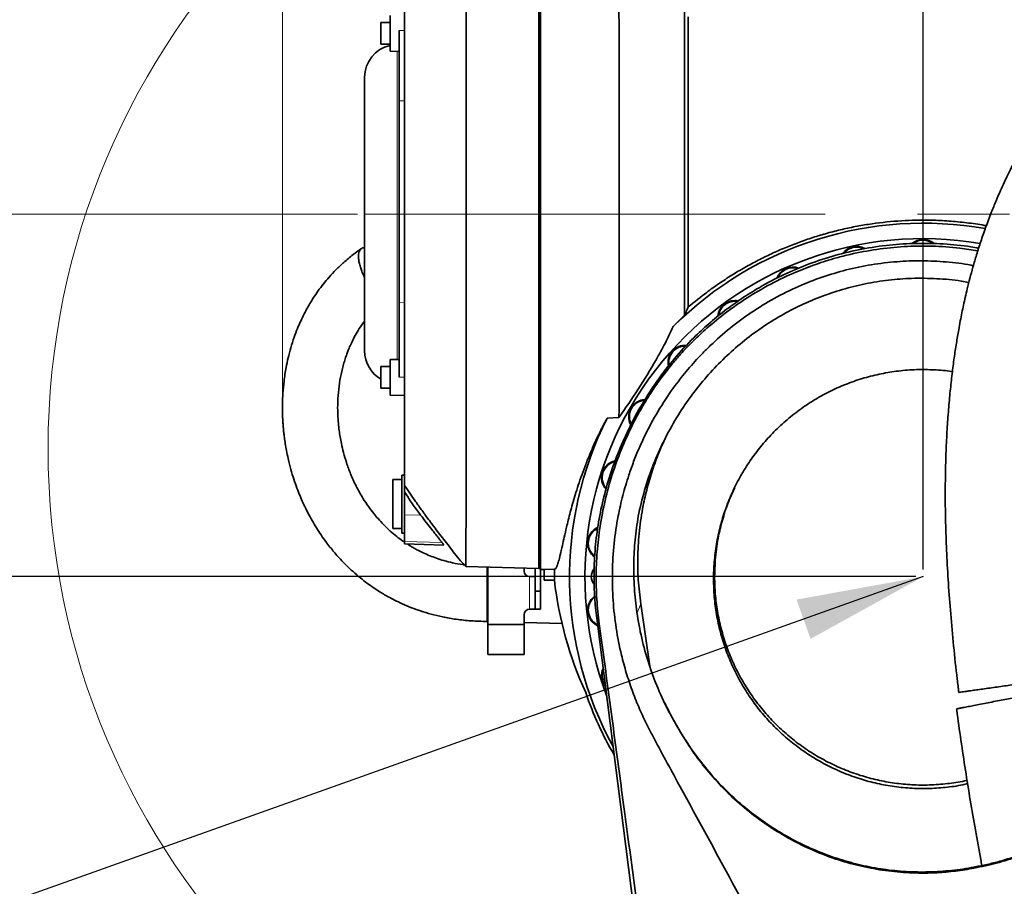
# Model space of a CAD drawing. Header units: millimetres. Extents: x 0 to 12115, y 0 to 8400.
# Tile 87 of 120: x 6847 to 7390, y 4732 to 5211. Entities that reach past the tile are written whole.
import ezdxf

# ---------------------------------------------------------------- set-up
doc = ezdxf.new("R2010")
doc.units = ezdxf.units.MM
doc.header["$LTSCALE"] = 20
doc.header["$PDSIZE"] = -1
doc.linetypes.add('CENTERX2', pattern=[20.32, 12.7, -2.54, 2.54, -2.54])
doc.layers.add('SVART_TEXT', color=7, linetype='Continuous')
doc.styles.add('SLDTEXTSTYLE0', font='TXT', dxfattribs={"width": 0.605})
doc.dimstyles.new('SLDDIMSTYLE0', dxfattribs={"dimtxt": 70, "dimasz": 70, "dimexe": 0, "dimexo": 0.0625, "dimgap": 17.5, "dimtad": 1, "dimdec": 1, "dimrnd": 1e-09, "dimzin": 12, "dimdsep": 46, "dimtxsty": 'SLDTEXTSTYLE0', "dimsah": 1, "dimcen": 0.09, "dimadec": 0, "dimazin": 3, "dimtfac": 1, "dimtofl": 0, "dimtmove": 0, "dimatfit": 3, "dimfxl": 1, "dimfrac": 2, "dimtolj": 1, "dimtzin": 12, "dimarcsym": 0})
doc.dimstyles.new('SLDDIMSTYLE4', dxfattribs={"dimtxt": 70, "dimasz": 70, "dimexe": 0, "dimexo": 0.0625, "dimgap": 17.5, "dimtad": 1, "dimdec": 0, "dimrnd": 1e-09, "dimzin": 12, "dimdsep": 46, "dimtxsty": 'SLDTEXTSTYLE0', "dimsah": 1, "dimcen": 0.09, "dimadec": 0, "dimazin": 3, "dimtfac": 1, "dimtofl": 0, "dimtmove": 0, "dimatfit": 3, "dimfxl": 1, "dimfrac": 2, "dimtolj": 1, "dimtzin": 12, "dimarcsym": 0})
doc.dimstyles.new('SLDDIMSTYLE6', dxfattribs={"dimtxt": 0.18, "dimasz": 70, "dimexe": 0, "dimexo": 0.0625, "dimgap": 0, "dimtad": 0, "dimtih": 1, "dimtoh": 1, "dimdec": 0, "dimrnd": 1e-09, "dimzin": 0, "dimdsep": 46, "dimtxsty": 'Standard', "dimsah": 1, "dimcen": 0.09, "dimadec": 0, "dimazin": 0, "dimtfac": 70, "dimtdec": 0, "dimtofl": 0, "dimtmove": 0, "dimatfit": 3, "dimfxl": 1, "dimfrac": 2, "dimtolj": 1, "dimtzin": 0, "dimarcsym": 0})

# ---------------------------------------------------------------- blocks, each defined once
blk = doc.blocks.new('_D_29')
at = {"color": 7, "linetype": 'Continuous', "lineweight": 0}
for p, q in [((6992.24, 4998.77), (6992.24, 5857.82)), ((8778.06, 5165.35), (8778.06, 5857.82)), ((6992.24, 5827.82), (8778.06, 5827.82))]:
    blk.add_line(p, q, dxfattribs=at)
at = {"color": 7, "linetype": 'Continuous', "lineweight": 18}
for points in [[(6992.24, 5827.82), (7062.24, 5817.82), (7062.24, 5837.82)], [(8778.06, 5827.82), (8708.06, 5837.82), (8708.06, 5817.82)]]:
    blk.add_solid(points, dxfattribs=at)
at = {"color": 7, "linetype": 'Continuous', "lineweight": 18, "insert": (7850.44, 5918.06), "char_height": 70, "attachment_point": 1, "style": 'SLDTEXTSTYLE0'}
blk.add_mtext('*)', dxfattribs=at)
blk = doc.blocks.new('_D_31')
at = {"color": 7, "linetype": 'Continuous', "lineweight": 0}
for p, q in [((7033.56, 5103.31), (5673.56, 5103.31)), ((5703.56, 4903.31), (5703.56, 5103.31)), ((7341.56, 4903.31), (5673.56, 4903.31))]:
    blk.add_line(p, q, dxfattribs=at)
at = {"color": 7, "linetype": 'Continuous', "lineweight": 18}
for points in [[(5703.56, 5103.31), (5693.56, 5033.31), (5713.56, 5033.31)], [(5703.56, 4903.31), (5713.56, 4973.31), (5693.56, 4973.31)]]:
    blk.add_solid(points, dxfattribs=at)
at = {"color": 7, "linetype": 'Continuous', "lineweight": 18, "insert": (5613.33, 4923.11), "char_height": 70, "attachment_point": 1, "rotation": 90, "style": 'SLDTEXTSTYLE0'}
blk.add_mtext('200', dxfattribs=at)
blk = doc.blocks.new('_D_32')
at = {"layer": 'SVART_TEXT'}
for p, q in [((7345.56, 4907.31), (7345.56, 5577.82)), ((8558.06, 5108.07), (8558.06, 5577.82)), ((7345.56, 5547.82), (8558.06, 5547.82))]:
    blk.add_line(p, q, dxfattribs=at)
for points in [[(7345.56, 5547.82), (7415.56, 5537.82), (7415.56, 5557.82)], [(8558.06, 5547.82), (8488.06, 5557.82), (8488.06, 5537.82)]]:
    blk.add_solid(points, dxfattribs=at)
at = {"layer": 'SVART_TEXT', "insert": (7917.1, 5638.06), "char_height": 70, "attachment_point": 1, "style": 'SLDTEXTSTYLE0'}
blk.add_mtext('*)', dxfattribs=at)
blk = doc.blocks.new('_D_33')
at = {"layer": 'SVART_TEXT'}
for p, q in [((7341.56, 4903.31), (5673.56, 4903.31)), ((5703.56, 3758.31), (5703.56, 4903.31)), ((7341.56, 3758.31), (5673.56, 3758.31))]:
    blk.add_line(p, q, dxfattribs=at)
for points in [[(5703.56, 4903.31), (5693.56, 4833.31), (5713.56, 4833.31)], [(5703.56, 3758.31), (5713.56, 3828.31), (5693.56, 3828.31)]]:
    blk.add_solid(points, dxfattribs=at)
at = {"layer": 'SVART_TEXT', "insert": (5613.33, 4223.87), "char_height": 70, "attachment_point": 1, "rotation": 90, "style": 'SLDTEXTSTYLE0'}
blk.add_mtext('1145', dxfattribs=at)
blk = doc.blocks.new('_D_35')
at = {"layer": 'SVART_TEXT'}
for p, q in [((7130.56, 5299.46), (5533.56, 5299.46)), ((5563.56, 5299.46), (5563.56, 2978.31)), ((7197.07, 2978.31), (5533.56, 2978.31))]:
    blk.add_line(p, q, dxfattribs=at)
for points in [[(5563.56, 5299.46), (5553.56, 5229.46), (5573.56, 5229.46)], [(5563.56, 2978.31), (5573.56, 3048.31), (5553.56, 3048.31)]]:
    blk.add_solid(points, dxfattribs=at)
at = {"layer": 'SVART_TEXT', "insert": (5473.33, 4031.94), "char_height": 70, "attachment_point": 1, "rotation": 90, "style": 'SLDTEXTSTYLE0'}
blk.add_mtext('2321', dxfattribs=at)
blk = doc.blocks.new('_D_46')
at = {"color": 7, "linetype": 'Continuous', "lineweight": 0}
for p, q in [((7059.56, 5262.86), (7059.56, 5717.82)), ((8778.06, 5193.81), (8778.06, 5717.82)), ((8778.06, 5687.82), (7059.56, 5687.82))]:
    blk.add_line(p, q, dxfattribs=at)
at = {"color": 7, "linetype": 'Continuous', "lineweight": 18}
for points in [[(7059.56, 5687.82), (7129.56, 5677.82), (7129.56, 5697.82)], [(8778.06, 5687.82), (8708.06, 5697.82), (8708.06, 5677.82)]]:
    blk.add_solid(points, dxfattribs=at)
at = {"color": 7, "linetype": 'Continuous', "lineweight": 18, "insert": (7884.1, 5778.06), "char_height": 70, "attachment_point": 1, "style": 'SLDTEXTSTYLE0'}
blk.add_mtext('*)', dxfattribs=at)

msp = doc.modelspace()

# ---------------------------------------------------------------- linework, layer by layer
at = {"color": 7, "linetype": 'Continuous', "lineweight": 35}
for p, q in [((7134.561545, 5299.459553), (7134.561545, 4907.16904)), ((7133.561545, 5298.838111), (7133.561545, 4907.790483)), ((7051.561545, 5198.840985), (7051.561545, 5212.868513)), ((7051.561545, 5209.008153), (7046.561545, 5209.008153)), ((7046.561545, 5197.008153), (7046.561545, 5209.008153)), ((7216.061545, 5212.135455), (7216.061545, 5052.087302)), ((7056.561545, 5165.799952), (7056.561545, 5204.598443)), ((7046.561545, 5197.008153), (7051.561545, 5197.008153)), ((7051.561545, 5193.147794), (7051.561545, 5198.840985)), ((7051.561545, 5193.147794), (7056.561545, 5193.060519)), ((7037.561545, 5178.840234), (7037.561545, 5027.78836)), ((7056.561545, 5054.64946), (7056.561545, 5165.799952)), ((7056.561545, 5013.346615), (7056.561545, 5054.64946)), ((7207.768386, 5041.29272), (7214.030725, 5047.48105)), ((7056.561545, 5023.155207), (7051.561545, 5023.067931)), ((7051.561545, 5009.040404), (7051.561545, 5023.067931)), ((7051.561545, 5019.207572), (7046.561545, 5019.207572)), ((7046.561545, 5007.207572), (7046.561545, 5019.207572)), ((7207.278436, 5020.87191), (7207.283083, 5020.877377)), ((7046.561545, 5007.207572), (7051.561545, 5007.207572)), ((7051.561545, 5003.347212), (7051.561545, 5009.040404)), ((7051.561545, 5003.347212), (7059.561545, 5003.207572)), ((7177.835953, 4991.111535), (7171.295134, 4990.814113)), ((7183.326793, 4984.766395), (7181.797943, 4981.567565)), ((7059.561545, 4959.314297), (7058.061545, 4959.275018)), ((7058.061545, 4959.275018), (7058.061545, 4927.353576)), ((7058.061545, 4956.814297), (7053.061545, 4956.814297)), ((7053.061545, 4956.814297), (7053.061545, 4929.814297)), ((7059.561545, 4937.359582), (7059.561545, 4950.110758)), ((7059.561545, 4922.712072), (7059.561545, 4937.359582)), ((7053.061545, 4929.814297), (7058.061545, 4929.814297)), ((7058.061545, 4927.353576), (7059.561545, 4927.314297)), ((7059.561545, 4921.314297), (7059.561545, 4922.712072)), ((7059.561545, 4921.314297), (7081.20326, 4920.747589)), ((7093.387985, 4908.842464), (7133.561545, 4907.790483)), ((7105.560051, 4905.316622), (7105.560051, 4908.523728)), ((7105.560051, 4905.316622), (7105.560051, 4883.316622)), ((7125.560051, 4908.000009), (7125.560051, 4906.316622)), ((7131.560051, 4903.316622), (7128.560051, 4903.316622)), ((7131.560051, 4907.842894), (7131.560051, 4895.316622)), ((7133.561545, 4907.790483), (7134.561545, 4907.851645)), ((7134.560051, 4907.851554), (7134.560051, 4895.316622)), ((7136.561545, 4907.221412), (7134.561545, 4907.16904)), ((7142.242955, 4907.370185), (7136.561545, 4907.221412)), ((7136.561545, 4901.314297), (7136.561545, 4907.221412)), ((7142.212339, 4901.314297), (7136.561545, 4901.314297)), ((7131.560051, 4895.316622), (7134.560051, 4895.316622)), ((7131.560051, 4895.316622), (7131.560051, 4885.316622)), ((7134.560051, 4895.316622), (7134.560051, 4885.316622)), ((7189.839623, 4888.228987), (7194.815737, 4853.941132)), ((7105.560051, 4883.316622), (7105.560051, 4876.982377)), ((7125.560051, 4876.982377), (7125.560051, 4882.316622)), ((7128.560051, 4885.316622), (7131.560051, 4885.316622)), ((7131.560051, 4885.316622), (7134.560051, 4885.316622)), ((7105.217921, 4878.584063), (7105.559284, 4878.57065)), ((7105.560051, 4876.982377), (7125.560051, 4876.982377)), ((7105.560051, 4876.982377), (7105.560051, 4860.316622)), ((7125.559595, 4877.922023), (7146.485004, 4877.446192)), ((7125.560051, 4876.982377), (7125.560051, 4860.316622)), ((7164.669599, 4877.22404), (7165.319359, 4877.217008)), ((7264.232819, 4107.138284), (7165.522799, 4880.32952)), ((7105.560051, 4860.316622), (7125.560051, 4860.316622)), ((7209.560577, 4821.23851), (7209.180365, 4822.036909)), ((7374.962517, 4742.767597), (7375.045384, 4743.348638))]:
    msp.add_line(p, q, dxfattribs=at)
at = {"color": 8, "linetype": 'Continuous', "lineweight": 18}
for p, q in [((7056.561545, 5204.598443), (7059.561545, 5204.606814)), ((7055.561545, 5063.788528), (7055.561545, 5193.077974)), ((7056.561545, 5165.799952), (7059.561545, 5165.833703)), ((7055.561545, 5023.137752), (7055.561545, 5063.788528)), ((7056.561545, 5054.64946), (7059.561545, 5054.623174)), ((7056.561545, 5013.346615), (7059.561545, 5013.347347)), ((7059.561545, 4937.359582), (7068.403465, 4937.299657)), ((7059.561545, 4922.712072), (7080.174637, 4922.195877)), ((7128.560051, 4903.316622), (7128.560051, 4885.316622)), ((7187.842626, 4883.248035), (7189.839623, 4888.228987)), ((7166.935598, 4877.20928), (7165.522799, 4880.32952))]:
    msp.add_line(p, q, dxfattribs=at)
at = {"color": 7, "linetype": 'CENTERX2', "lineweight": 18}
msp.add_line((7037.561545, 5103.314297), (8975.162132, 5103.314297), dxfattribs=at)
at = {"color": 7, "linetype": 'Continuous', "lineweight": 18}
msp.add_circle((7274.850867, 4974.024975), 411.852901, dxfattribs=at)
at = {"color": 7, "linetype": 'Continuous', "lineweight": 35}
for centre, radius, start, end in [((7055.561545, 5178.840234), 18, 102.83958841, 180), ((7345.561545, 4903.314297), 195, 79.89182059, 134.96150855), ((7345.561545, 4903.314297), 186.5, 80.29755839, 200.57249324), ((7345.561545, 5079.814297), 9.5, 49.73824242, 130.841738), ((7345.561545, 5079.814297), 9.135, 52.68107002, 126.22973598), ((7308.865132, 5075.957348), 9.5, 61.89351662, 144.25837422), ((7308.865132, 5075.957348), 9.135, 65.17252141, 140.74186744), ((7273.772528, 5064.55507), 9.5, 70.2244805, 158.84420662), ((7273.772528, 5064.55507), 9.135, 72.68709059, 156.30983457), ((7241.817448, 5046.105796), 9.5, 78.73823415, 174.36457193), ((7241.817448, 5046.105796), 9.135, 80.85786078, 172.76378272), ((7214.396484, 5021.415849), 9.5, 85.69364115, 191.89234345), ((7214.396484, 5021.415849), 9.135, 87.65594487, 190.06030228), ((7055.561545, 5027.78836), 18, 180, 240), ((7192.708061, 4991.564297), 9.5, 93.31116485, 209.00712498), ((7192.708061, 4991.564297), 9.135, 95.08291625, 207.17265422), ((7345.561545, 4903.314297), 195, 153.33860201, 208.72030849), ((7177.70007, 4957.855796), 9.5, 102.15149135, 222.26541321), ((7177.70007, 4957.855796), 9.135, 103.63358196, 220.36220927), ((7170.028431, 4921.763571), 9.5, 114.77250982, 233.98763455), ((7170.028431, 4921.763571), 9.135, 116.21506535, 231.97608704), ((7128.560051, 4906.316622), 3, 180, 270), ((7345.561545, 4903.314297), 203.359041, 178.85719022, 180.56350289), ((7169.061545, 4903.314297), 6.5, 138.53471896, 180), ((7169.061545, 4903.314297), 6.5, 180, 220.49631486), ((7170.028431, 4884.865023), 9.5, 127.03954454, 245.20783499), ((7170.028431, 4884.865023), 9.135, 128.70824677, 243.76197139), ((7128.560051, 4882.316622), 3, 90, 180), ((7177.70007, 4848.772797), 9.5, 155.57821496, 218.97248839), ((7177.70007, 4848.772797), 9.135, 159.50640351, 215.04429984), ((7345.561545, 4903.314297), 196.781864, 198.97970532, 210.00458206)]:
    msp.add_arc(centre, radius, start, end, dxfattribs=at)
msp.add_ellipse((7345.561545, 4925.155637), major_axis=(0, 205.888213), ratio=0.9943572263, start_param=1.6868541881, end_param=2.0008634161, dxfattribs=at)
for points, knots in [([(7093.387141, 5297.726537), (7093.388192, 5297.74376), (7093.39189, 5297.80432), (7093.398813, 5297.479001), (7093.408751, 5296.617412), (7093.418548, 5294.645433), (7093.433307, 5291.271776), (7093.443728, 5287.405688), (7093.450811, 5283.511365), (7093.46039, 5278.562), (7093.472382, 5271.936802), (7093.479896, 5263.926501), (7093.488682, 5256.164725), (7093.496243, 5249.06474), (7093.502404, 5240.660005), (7093.507745, 5230.698679), (7093.516863, 5219.011161), (7093.521453, 5208.262315), (7093.524331, 5198.186764), (7093.529339, 5187.875372), (7093.533991, 5176.072265), (7093.535268, 5163.956497), (7093.5376, 5152.81902), (7093.540309, 5143.430652), (7093.541604, 5134.581722), (7093.541684, 5123.737114), (7093.541767, 5110.163486), (7093.543785, 5095.207731), (7093.541758, 5082.23272), (7093.539878, 5071.283184), (7093.539829, 5059.856071), (7093.538013, 5047.350364), (7093.533198, 5035.155052), (7093.530903, 5024.429188), (7093.528943, 5015.719778), (7093.525828, 5007.787513), (7093.520591, 4998.364612), (7093.515377, 4987.111449), (7093.510003, 4975.493582), (7093.501619, 4966.012974), (7093.495535, 4958.417397), (7093.490839, 4951.755554), (7093.484714, 4945.569637), (7093.47589, 4939.076396), (7093.467275, 4932.453332), (7093.459734, 4926.934863), (7093.451268, 4922.858923), (7093.441388, 4918.98765), (7093.432359, 4915.18042), (7093.420038, 4911.924214), (7093.406649, 4910.006981), (7093.397403, 4909.092997), (7093.39193, 4908.759179), (7093.388463, 4908.850707), (7093.388308, 4908.854796)], [0, 0, 0, 0, 0.0054216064, 0.019063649, 0.0327308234, 0.0591939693, 0.0858421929, 0.1060966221, 0.1230808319, 0.1401136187, 0.1665771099, 0.1932257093, 0.2134804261, 0.2304648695, 0.2474978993, 0.2739608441, 0.2973485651, 0.3208637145, 0.3378477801, 0.354880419, 0.3780103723, 0.4012635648, 0.4180895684, 0.4349627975, 0.4486049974, 0.4622723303, 0.4887353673, 0.5153834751, 0.5356378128, 0.5526219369, 0.5696546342, 0.5927846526, 0.6160379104, 0.6328639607, 0.6497372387, 0.6633794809, 0.6770468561, 0.7035098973, 0.7301580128, 0.7504123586, 0.7673964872, 0.7844291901, 0.8009368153, 0.8174890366, 0.8409359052, 0.8645111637, 0.8781533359, 0.8918206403, 0.9182836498, 0.9416714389, 0.9651866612, 0.9821707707, 0.9992034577, 1, 1, 1, 1]), ([(7177.835953, 4991.111535), (7177.837482, 4994.938445), (7177.840557, 5002.631894), (7177.84349, 5014.878547), (7177.850186, 5027.648902), (7177.852133, 5040.885784), (7177.853218, 5054.510585), (7177.857617, 5067.780164), (7177.8582, 5080.664479), (7177.85704, 5093.084739), (7177.858568, 5106.16673), (7177.859449, 5119.818664), (7177.855778, 5133.328664), (7177.854954, 5146.122705), (7177.855009, 5158.190232), (7177.850222, 5170.599745), (7177.846241, 5183.264345), (7177.844983, 5195.447492), (7177.839047, 5206.710346), (7177.833022, 5217.0669), (7177.829527, 5227.448428), (7177.823394, 5237.697527), (7177.814059, 5247.220464), (7177.808307, 5255.679419), (7177.802131, 5263.153971), (7177.791156, 5270.300872), (7177.782162, 5276.97927), (7177.774907, 5282.45402), (7177.763798, 5286.711724), (7177.755144, 5289.770195), (7177.74818, 5292.209982), (7177.740727, 5294.650885), (7177.726943, 5296.840313), (7177.713511, 5298.142333), (7177.70623, 5298.276128), (7177.703307, 5298.329846)], [0, 0, 0, 0, 0.03249045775, 0.06531736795, 0.0983144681, 0.13165862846, 0.16493360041, 0.19838587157, 0.22729337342, 0.25665960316, 0.28614745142, 0.31942117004, 0.35287213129, 0.3819488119, 0.41114352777, 0.44063013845, 0.47390504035, 0.5073572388, 0.5362646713, 0.56563083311, 0.59511861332, 0.62839243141, 0.66184349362, 0.69092026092, 0.72011505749, 0.7496017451, 0.78287682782, 0.81632920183, 0.84053532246, 0.86480938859, 0.88443525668, 0.90409728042, 0.93986664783, 0.97585653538, 1, 1, 1, 1]), ([(7214.030725, 5047.48105), (7214.030739, 5050.564045), (7214.030766, 5056.740704), (7214.030768, 5066.257166), (7214.030709, 5075.945804), (7214.030734, 5085.395828), (7214.030772, 5094.532749), (7214.030751, 5104.972436), (7214.030695, 5117.114196), (7214.030795, 5130.949794), (7214.030707, 5144.755654), (7214.03075, 5158.230411), (7214.030776, 5171.218377), (7214.030688, 5183.702742), (7214.030794, 5195.761271), (7214.030718, 5207.129373), (7214.030735, 5217.681629), (7214.030787, 5227.413306), (7214.030685, 5236.376616), (7214.030787, 5244.350895), (7214.030733, 5251.268277), (7214.030715, 5257.136269), (7214.030799, 5261.974198), (7214.030707, 5265.252288), (7214.030736, 5267.348616), (7214.030772, 5268.613631), (7214.030746, 5269.41487), (7214.030724, 5269.514827), (7214.030713, 5269.564883)], [0, 0, 0, 0, 0.0306869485, 0.0614801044, 0.0926000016, 0.1238310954, 0.1513912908, 0.1790282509, 0.22230978, 0.2658922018, 0.3104215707, 0.3552783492, 0.3985596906, 0.4421407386, 0.4866688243, 0.5315236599, 0.5748407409, 0.6184592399, 0.6630272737, 0.7079239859, 0.7512085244, 0.794793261, 0.8393252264, 0.8841837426, 0.9129160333, 0.9417357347, 0.9708226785, 1, 1, 1, 1]), ([(7543.915644, 5269.120776), (7543.096548, 5269.033483), (7540.991903, 5268.809185), (7537.794311, 5268.178207), (7534.496629, 5267.387452), (7531.607893, 5266.557016), (7528.079762, 5265.410221), (7523.874076, 5263.823545), (7518.571436, 5261.513064), (7512.744253, 5258.624703), (7506.56209, 5255.184626), (7500.953358, 5251.749973), (7496.196068, 5248.623809), (7492.430304, 5246.020334), (7489.285104, 5243.755412), (7486.524673, 5241.705036), (7483.701737, 5239.549), (7480.404273, 5236.950052), (7476.81081, 5234.014082), (7472.975573, 5230.764335), (7468.972678, 5227.247508), (7464.736537, 5223.379108), (7460.423812, 5219.282743), (7456.178625, 5215.092833), (7451.267416, 5210.061484), (7445.752514, 5204.14403), (7439.704897, 5197.286455), (7433.325358, 5189.649407), (7426.593807, 5181.074643), (7419.462167, 5171.30576), (7412.475209, 5160.972984), (7407.051614, 5152.262752), (7403.176021, 5145.639207), (7400.881275, 5141.581067), (7398.881487, 5137.929368), (7397.221648, 5134.811311), (7395.88782, 5132.244297), (7394.743203, 5129.99749), (7393.552297, 5127.616903), (7392.091657, 5124.629931), (7390.27254, 5120.79392), (7388.123911, 5116.081088), (7385.683144, 5110.458244), (7382.920299, 5103.699663), (7380.077062, 5096.196763), (7377.380166, 5088.417203), (7375.054389, 5081.098046), (7373.067942, 5074.305049), (7371.380198, 5068.063274), (7369.977592, 5062.481967), (7368.818679, 5057.555404), (7367.835107, 5053.120804), (7366.925886, 5048.783645), (7366.031766, 5044.256717), (7364.996741, 5038.659153), (7363.848615, 5031.866094), (7362.631948, 5023.750534), (7361.486127, 5014.960426), (7360.439833, 5005.489654), (7359.516374, 4995.28089), (7358.741891, 4984.24626), (7358.152996, 4972.299982), (7357.79553, 4959.422936), (7357.714549, 4945.645286), (7357.949126, 4931.012388), (7358.522977, 4915.576186), (7359.445999, 4899.371358), (7360.716453, 4882.433041), (7362.355943, 4864.804693), (7363.872363, 4850.401951), (7364.948859, 4841.875751), (7365.257258, 4839.433132)], [0, 0, 0, 0, 0.00711246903, 0.01827528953, 0.02784851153, 0.03627117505, 0.04453151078, 0.06032475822, 0.07627924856, 0.09660535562, 0.11814542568, 0.13877936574, 0.15358123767, 0.16690605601, 0.17765070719, 0.1860946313, 0.19563457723, 0.20712031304, 0.2205789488, 0.23328935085, 0.2473898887, 0.26270234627, 0.27799258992, 0.29301413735, 0.30774949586, 0.33029000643, 0.35203603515, 0.37294904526, 0.39964613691, 0.4260100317, 0.45252609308, 0.47910434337, 0.48917098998, 0.49861357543, 0.5067283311, 0.51353872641, 0.5190658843, 0.52332855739, 0.52789517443, 0.5341364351, 0.54202507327, 0.55152698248, 0.56260179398, 0.57519694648, 0.59033840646, 0.60436160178, 0.61715197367, 0.62876590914, 0.63925157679, 0.64864710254, 0.65653369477, 0.66349760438, 0.67029940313, 0.67756251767, 0.68528637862, 0.6970525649, 0.7097600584, 0.72342224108, 0.73805640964, 0.75368516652, 0.77057838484, 0.78891392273, 0.80870342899, 0.82995443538, 0.85266934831, 0.87685878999, 0.90253593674, 0.92967923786, 0.95821930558, 0.98803050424, 1, 1, 1, 1]), ([(7059.561545, 5258.744959), (7059.561545, 5258.779673), (7059.561545, 5258.922213), (7059.561545, 5258.032384), (7059.561545, 5256.068013), (7059.561545, 5252.955171), (7059.561545, 5248.829669), (7059.561545, 5243.609087), (7059.561545, 5237.383908), (7059.561545, 5230.256855), (7059.561545, 5222.261666), (7059.561545, 5213.320166), (7059.561545, 5203.60376), (7059.561545, 5193.245442), (7059.561545, 5182.288028), (7059.561545, 5170.632964), (7059.561545, 5158.515426), (7059.561545, 5146.094185), (7059.561545, 5133.40304), (7059.561545, 5120.344156), (7059.561545, 5107.193244), (7059.561545, 5094.113204), (7059.561545, 5081.13185), (7059.561545, 5068.153106), (7059.561545, 5055.453943), (7059.561545, 5043.182561), (7059.561545, 5031.357901), (7059.561545, 5019.903901), (7059.561545, 5009.084301), (7059.561545, 4999.013275), (7059.561545, 4989.69531), (7059.561545, 4981.079098), (7059.561545, 4973.361116), (7059.561545, 4966.621373), (7059.561545, 4960.843766), (7059.561545, 4956.033504), (7059.561545, 4952.404344), (7059.561545, 4950.826367), (7059.561545, 4950.110758)], [0, 0, 0, 0, 0.0092430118, 0.0379533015, 0.0668743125, 0.0947798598, 0.1228791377, 0.1515895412, 0.1805115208, 0.2084145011, 0.2365113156, 0.2652189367, 0.2941372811, 0.3220409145, 0.3501379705, 0.3788459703, 0.4077653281, 0.4356774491, 0.463783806, 0.492501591, 0.5214306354, 0.5493270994, 0.5774167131, 0.6061167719, 0.6350276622, 0.6629456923, 0.6910580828, 0.7197824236, 0.7487184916, 0.7766135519, 0.8047018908, 0.8334005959, 0.8623097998, 0.8902255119, 0.91833535, 0.9470570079, 0.9759904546, 1, 1, 1, 1]), ([(7380.3781, 5096.868186), (7379.998807, 5096.94452), (7376.429995, 5097.662754), (7369.564489, 5098.577212), (7359.796522, 5099.568773), (7347.815382, 5100.124466), (7333.630647, 5099.859413), (7320.008976, 5098.464511), (7309.113867, 5096.654055), (7300.899296, 5094.929296), (7292.746254, 5092.852582), (7284.761195, 5090.454201), (7276.975412, 5087.757377), (7269.379099, 5084.775149), (7261.898425, 5081.48023), (7254.487162, 5077.850287), (7247.185586, 5073.894344), (7239.98934, 5069.606974), (7232.988441, 5065.027923), (7224.870954, 5059.274422), (7219.403877, 5054.814129), (7216.061545, 5052.087302)], [0, 0, 0, 0, 0.0065656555, 0.0617770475, 0.1174010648, 0.1731643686, 0.2652056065, 0.3578829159, 0.405234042, 0.4525851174, 0.5002850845, 0.547984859, 0.5940721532, 0.6401590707, 0.6865926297, 0.7330254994, 0.7806288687, 0.8282310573, 0.876305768, 0.9243787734, 1, 1, 1, 1]), ([(7035.79439, 5084.25866), (7034.24759, 5083.184608), (7030.820631, 5080.805026), (7026.145031, 5076.851875), (7021.752467, 5072.691152), (7018.064535, 5068.732613), (7014.776359, 5064.8056), (7011.925109, 5061.013744), (7009.4371, 5057.34666), (7007.376863, 5054.021772), (7005.534522, 5050.78544), (7003.849469, 5047.561186), (7002.165906, 5044.040333), (7000.41456, 5039.98564), (6998.556232, 5035.081666), (6996.817263, 5029.651874), (6995.357661, 5024.093256), (6994.066704, 5017.969442), (6993.068497, 5011.451153), (6992.445742, 5004.710651), (6992.207847, 4998.758323), (6992.232933, 4993.615498), (6992.396947, 4989.773224), (6992.583644, 4987.029041), (6992.75505, 4984.978256), (6992.984131, 4982.683117), (6993.319158, 4979.888038), (6993.803111, 4976.539294), (6994.480396, 4972.644554), (6995.473148, 4967.876895), (6996.802753, 4962.60385), (6998.438729, 4957.187569), (7000.144724, 4952.303918), (7001.866128, 4947.933349), (7003.643818, 4943.855217), (7005.488192, 4940.000859), (7007.509208, 4936.1352), (7009.73492, 4932.228159), (7012.203479, 4928.266014), (7014.7645, 4924.504811), (7017.220861, 4921.176672), (7019.495678, 4918.30344), (7021.790119, 4915.579973), (7024.368741, 4912.709251), (7027.504142, 4909.472885), (7031.153942, 4906.025877), (7035.063125, 4902.679117), (7038.906371, 4899.696063), (7042.458978, 4897.179411), (7045.438889, 4895.238652), (7048.110551, 4893.611517), (7050.827631, 4892.053978), (7054.259003, 4890.236052), (7058.51454, 4888.199802), (7063.317412, 4886.180964), (7068.616524, 4884.263712), (7074.360171, 4882.518882), (7080.89447, 4880.941577), (7088.278688, 4879.665851), (7096.486258, 4878.768424), (7102.238317, 4878.646634), (7105.220021, 4878.583502)], [0, 0, 0, 0, 0.0180494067, 0.039988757, 0.0601083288, 0.0784127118, 0.0948859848, 0.1128617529, 0.1279610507, 0.141682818, 0.154585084, 0.168043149, 0.1811507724, 0.197238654, 0.2167867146, 0.2395852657, 0.261383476, 0.2819986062, 0.3111100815, 0.3372545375, 0.3603423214, 0.3803087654, 0.3971131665, 0.4051493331, 0.4123713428, 0.4211088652, 0.4320474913, 0.4451850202, 0.4605151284, 0.4780254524, 0.5017139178, 0.5234336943, 0.5431851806, 0.56097687, 0.5769464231, 0.593567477, 0.6090796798, 0.6257348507, 0.6434940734, 0.6604735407, 0.6753512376, 0.6881612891, 0.6996927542, 0.7131484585, 0.7288489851, 0.7467513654, 0.7649491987, 0.7812248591, 0.7956158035, 0.8081579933, 0.8161587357, 0.8261181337, 0.8386016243, 0.85360752, 0.8711362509, 0.8876820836, 0.9060287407, 0.9263041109, 0.9487348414, 0.9734255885, 1, 1, 1, 1]), ([(7037.561545, 5084.729707), (7037.552323, 5084.731796), (7037.115923, 5084.83061), (7036.408343, 5084.659844), (7035.483576, 5084.184441), (7034.80374, 5083.298831), (7034.350662, 5082.06898), (7034.146587, 5080.542114), (7034.197077, 5078.732492), (7034.497964, 5076.580584), (7034.957201, 5074.937683), (7035.20738, 5074.042676)], [0, 0, 0, 0, 0.0026966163, 0.1276030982, 0.2474639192, 0.3708464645, 0.4898564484, 0.6123264, 0.7312438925, 0.8535889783, 1, 1, 1, 1]), ([(7183.350013, 4984.756153), (7183.453316, 4984.991613), (7185.568788, 4989.813449), (7190.678768, 4998.848903), (7198.884056, 5011.66689), (7208.372565, 5023.835327), (7217.93654, 5034.185137), (7227.255163, 5042.85741), (7236.024785, 5050.051762), (7245.296307, 5056.724883), (7256.174666, 5063.543627), (7268.575329, 5070.075128), (7282.577702, 5075.993378), (7296.921747, 5080.686967), (7311.774417, 5084.198711), (7326.809062, 5086.410251), (7341.894838, 5087.368753), (7356.881595, 5086.976246), (7368.35445, 5085.987601), (7374.721319, 5084.708657), (7376.143806, 5084.422915)], [0, 0, 0, 0, 0.0033192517, 0.0679728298, 0.1335554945, 0.1996121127, 0.2666420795, 0.3149879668, 0.3635243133, 0.4126499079, 0.4619770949, 0.5286809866, 0.5927621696, 0.6572966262, 0.7225334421, 0.7887353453, 0.8524123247, 0.9165364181, 0.9813525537, 1, 1, 1, 1]), ([(7207.283083, 5020.877377), (7208.758583, 5022.587853), (7212.465446, 5026.885039), (7218.776017, 5033.429217), (7227.15166, 5041.247483), (7236.968171, 5049.259969), (7248.72094, 5057.462287), (7261.521983, 5064.946258), (7274.283623, 5071.031555), (7286.393087, 5075.719865), (7296.421178, 5078.866084), (7307.615323, 5081.714727), (7320.044682, 5084.040339), (7335.102966, 5085.581233), (7350.4171, 5085.79049), (7364.03462, 5084.957205), (7372.404512, 5083.528408), (7375.681859, 5082.968944)], [0, 0, 0, 0, 0.0360870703, 0.0906606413, 0.1452344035, 0.2190621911, 0.292888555, 0.3739505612, 0.4555921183, 0.518359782, 0.581127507, 0.6232464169, 0.7027023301, 0.7827227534, 0.8645286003, 0.9469542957, 1, 1, 1, 1]), ([(7269.211041, 4680.790114), (7266.874304, 4685.265911), (7262.200161, 4694.218788), (7252.429875, 4711.902543), (7235.754412, 4743.076031), (7218.061045, 4775.467948), (7203.640447, 4801.908894), (7197.374931, 4813.553746), (7192.798294, 4822.361834), (7188.583038, 4831.391014), (7184.932102, 4840.701316), (7181.780098, 4850.257448), (7178.685038, 4861.638413), (7176.070569, 4874.956376), (7174.351059, 4890.290381), (7173.964338, 4905.911802), (7174.919986, 4921.48769), (7177.01281, 4935.591494), (7179.844834, 4948.137849), (7182.789114, 4958.124078), (7185.861169, 4966.765093), (7188.85236, 4974.125728), (7193.156562, 4983.491083), (7199.230809, 4994.722235), (7206.923729, 5006.412381), (7214.800291, 5016.57462), (7221.699079, 5024.336772), (7229.704706, 5032.374238), (7238.953006, 5040.521654), (7250.723315, 5049.22582), (7263.352091, 5056.962426), (7276.426254, 5063.453544), (7289.737247, 5068.674894), (7303.1742, 5072.692497), (7317.007503, 5075.573704), (7330.925048, 5077.242557), (7344.720788, 5077.75402), (7358.360847, 5077.032972), (7367.908994, 5076.039445), (7372.834897, 5074.963866), (7373.260099, 5074.871023)], [0, 0, 0, 0, 0.0280150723, 0.0560381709, 0.1120785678, 0.2241665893, 0.2608091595, 0.2791719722, 0.2975336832, 0.3158821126, 0.3344506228, 0.3530208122, 0.3717297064, 0.3999084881, 0.4282790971, 0.4572637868, 0.486460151, 0.5146391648, 0.5360803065, 0.5575212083, 0.5720925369, 0.5866638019, 0.6013070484, 0.6288518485, 0.6568223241, 0.6780749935, 0.699327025, 0.7136700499, 0.7401522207, 0.7666338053, 0.7935294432, 0.8208606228, 0.8461161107, 0.8713713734, 0.8972005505, 0.9230297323, 0.947716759, 0.9724040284, 0.9976179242, 1, 1, 1, 1]), ([(7035.20738, 5074.042676), (7035.463677, 5073.282506), (7035.98376, 5071.739956), (7036.804643, 5069.819519), (7037.388451, 5068.719732), (7037.561545, 5068.393654)], [0, 0, 0, 0, 0.4060126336, 0.8238879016, 1, 1, 1, 1]), ([(7370.761718, 5065.535543), (7369.381818, 5065.81051), (7363.56483, 5066.969638), (7353.007801, 5067.837703), (7339.594619, 5068.059897), (7326.401246, 5067.053897), (7313.62812, 5065.017846), (7300.910809, 5061.874967), (7288.636581, 5057.70801), (7276.812891, 5052.569906), (7265.580962, 5046.558139), (7254.75623, 5039.58493), (7244.527067, 5031.750925), (7234.907629, 5023.067264), (7226.012273, 5013.642863), (7217.816105, 5003.444848), (7210.193527, 4992.232715), (7203.2684, 4979.983331), (7197.226199, 4966.679443), (7192.211661, 4952.765815), (7189.900365, 4943.123461), (7188.740354, 4938.284079)], [0, 0, 0, 0, 0.0171735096, 0.0723951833, 0.1287279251, 0.1804725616, 0.2331722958, 0.2858718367, 0.339560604, 0.3905863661, 0.4424947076, 0.4944044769, 0.5472125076, 0.5993588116, 0.6523653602, 0.7053731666, 0.7592514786, 0.8183041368, 0.8778012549, 0.9386699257, 1, 1, 1, 1]), ([(7216.061545, 5052.087302), (7215.734445, 5051.350647), (7215.062614, 5049.837634), (7214.380653, 5048.280201), (7214.030725, 5047.48105)], [0, 0, 0, 0, 0.4868794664, 1, 1, 1, 1]), ([(7059.561545, 4922.327899), (7059.25114, 4922.533513), (7057.766576, 4923.516893), (7055.111332, 4925.543573), (7051.519842, 4928.548885), (7048.0734, 4931.857782), (7045.077823, 4935.094562), (7042.354204, 4938.350455), (7039.530097, 4942.091018), (7036.193967, 4947.127929), (7032.806369, 4953.211369), (7029.827485, 4959.775845), (7027.56213, 4965.946876), (7025.904959, 4971.552322), (7024.785527, 4976.308023), (7024.024048, 4980.35897), (7023.469748, 4984.049308), (7023.02268, 4988.07827), (7022.717476, 4992.728803), (7022.640306, 4998.436301), (7022.977429, 5004.84652), (7023.855119, 5011.593106), (7024.991473, 5017.037155), (7026.114116, 5021.170023), (7027.005955, 5024.00726), (7027.876716, 5026.470895), (7028.80665, 5028.860515), (7029.940745, 5031.504891), (7031.452139, 5034.659784), (7033.456719, 5038.291943), (7035.480898, 5041.581555), (7037.022781, 5043.597853), (7037.561545, 5044.302388)], [0, 0, 0, 0, 0.0068689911, 0.032852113, 0.0634486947, 0.0975575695, 0.1278666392, 0.1529894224, 0.1852010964, 0.2263387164, 0.2821268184, 0.3368471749, 0.3861654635, 0.4298640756, 0.4693931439, 0.4976168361, 0.5242853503, 0.5551061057, 0.5909971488, 0.6318356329, 0.6869237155, 0.7390038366, 0.7879581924, 0.8133892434, 0.8356038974, 0.8546845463, 0.8717072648, 0.8926022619, 0.9181576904, 0.9480967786, 0.981863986, 1, 1, 1, 1]), ([(7207.768386, 5041.29272), (7206.274901, 5038.177612), (7203.285242, 5031.941786), (7196.939603, 5020.362738), (7188.615155, 5006.629493), (7181.432381, 4996.289026), (7177.835953, 4991.111535)], [0, 0, 0, 0, 0.1771078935, 0.3545347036, 0.6768143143, 1, 1, 1, 1]), ([(7165.523381, 4880.329593), (7165.106939, 4884.14878), (7164.274031, 4891.787372), (7163.921131, 4904.225488), (7164.432775, 4917.568257), (7166.112494, 4931.735142), (7168.894399, 4945.726314), (7172.767368, 4959.456085), (7177.692049, 4972.807147), (7183.629428, 4985.703144), (7190.550108, 4998.054551), (7198.352736, 5009.88094), (7204.303744, 5017.20892), (7207.278436, 5020.87191)], [0, 0, 0, 0, 0.0764236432, 0.1528516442, 0.2473884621, 0.34191689, 0.4364281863, 0.5309149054, 0.6253693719, 0.7190964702, 0.8127801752, 0.9064156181, 1, 1, 1, 1]), ([(7166.935598, 4877.20928), (7166.651212, 4879.47067), (7166.082189, 4883.995451), (7165.380381, 4893.171808), (7165.085551, 4904.743662), (7165.774772, 4918.726756), (7167.538571, 4932.914786), (7170.427351, 4947.177854), (7174.516936, 4961.482567), (7179.787459, 4975.567661), (7185.418785, 4987.560604), (7190.928637, 4997.515574), (7195.933586, 5005.561379), (7201.35573, 5013.394589), (7205.299696, 5018.3741), (7207.278209, 5020.8721)], [0, 0, 0, 0, 0.044725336, 0.0894902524, 0.1795054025, 0.2709890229, 0.3629825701, 0.4588447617, 0.5552961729, 0.6536057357, 0.7525598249, 0.8140154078, 0.8758761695, 0.9377325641, 1, 1, 1, 1]), ([(7361.696436, 5016.35567), (7361.149241, 5016.45111), (7357.417122, 5017.102057), (7350.365729, 5017.542116), (7340.571243, 5017.595056), (7330.845907, 5016.738653), (7321.251949, 5015.094919), (7311.871954, 5012.669863), (7302.61907, 5009.429158), (7293.717886, 5005.421348), (7285.205603, 5000.688005), (7277.151847, 4995.2912), (7269.487464, 4989.167241), (7262.402945, 4982.439833), (7255.930704, 4975.148051), (7250.113123, 4967.377709), (7244.905161, 4959.04903), (7240.441523, 4950.346719), (7236.751011, 4941.33754), (7233.834132, 4932.070856), (7231.679555, 4922.477696), (7230.352062, 4912.762194), (7229.849743, 4903.021097), (7230.169254, 4893.323432), (7231.319318, 4883.571463), (7233.280912, 4873.999436), (7236.029323, 4864.651861), (7239.53089, 4855.613198), (7243.840219, 4846.80056), (7248.857445, 4838.425341), (7254.542222, 4830.520357), (7260.830704, 4823.150641), (7267.804793, 4816.259159), (7275.30874, 4810.018512), (7283.288755, 4804.441777), (7291.661787, 4799.568031), (7300.519563, 4795.364917), (7309.666289, 4791.954613), (7319.046193, 4789.333271), (7328.566617, 4787.504817), (7338.320684, 4786.471537), (7348.090413, 4786.259438), (7357.807657, 4786.938727), (7365.124676, 4787.890682), (7369.171063, 4788.881617), (7370.070866, 4789.101973)], [0, 0, 0, 0, 0.0041251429, 0.0281353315, 0.052317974, 0.0768548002, 0.1005329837, 0.1245461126, 0.1487297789, 0.1732670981, 0.1969618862, 0.2209923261, 0.2451925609, 0.2697447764, 0.2934670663, 0.3175280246, 0.3417593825, 0.3663426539, 0.3900821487, 0.413989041, 0.4384175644, 0.4630243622, 0.486733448, 0.5107838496, 0.5350074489, 0.5595835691, 0.5832702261, 0.6072954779, 0.631494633, 0.6560468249, 0.6797231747, 0.7037356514, 0.7279207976, 0.7524601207, 0.7761387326, 0.8001523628, 0.8243366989, 0.84887488, 0.8725679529, 0.896596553, 0.9207949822, 0.9453455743, 0.9690639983, 0.993120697, 1, 1, 1, 1]), ([(7142.242955, 4907.370185), (7142.486243, 4907.470385), (7142.974039, 4907.671286), (7143.737305, 4909.221199), (7144.546952, 4911.7076), (7145.473865, 4915.368838), (7146.488547, 4919.886246), (7147.633944, 4925.062915), (7148.727768, 4929.843789), (7149.85033, 4934.481067), (7150.949537, 4938.777961), (7152.21407, 4943.418057), (7153.67143, 4948.402277), (7155.352272, 4953.728734), (7157.263345, 4959.322906), (7159.436835, 4965.186121), (7161.897502, 4971.298693), (7164.680176, 4977.637778), (7167.769548, 4984.151123), (7170.117459, 4988.588431), (7171.295134, 4990.814113)], [0, 0, 0, 0, 0.0726127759, 0.1455892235, 0.2196979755, 0.2941957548, 0.3775755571, 0.4408616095, 0.5044026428, 0.5474382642, 0.5905589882, 0.6338532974, 0.6787949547, 0.7238446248, 0.7691210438, 0.814517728, 0.8605319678, 0.9068265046, 0.9532656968, 1, 1, 1, 1]), ([(7189.839623, 4888.228987), (7189.304836, 4892.661142), (7188.231548, 4901.556225), (7188.029365, 4915.123461), (7188.900822, 4928.816414), (7190.794175, 4941.263801), (7193.317127, 4952.328749), (7196.203104, 4962.043519), (7199.374338, 4970.884382), (7201.862978, 4976.371228), (7202.941554, 4978.749227)], [0, 0, 0, 0, 0.1443485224, 0.2896993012, 0.4382140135, 0.5878236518, 0.6964806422, 0.8051372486, 0.9155465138, 1, 1, 1, 1]), ([(7059.561545, 4953.627272), (7060.017698, 4952.947633), (7060.930238, 4951.588003), (7062.44801, 4949.361329), (7064.041668, 4947.052154), (7065.722101, 4944.649599), (7067.488485, 4942.157456), (7069.347504, 4939.569315), (7071.304457, 4936.88063), (7073.480846, 4933.929262), (7075.881611, 4930.718493), (7078.513878, 4927.247189), (7081.297558, 4923.625372), (7084.238654, 4919.84371), (7087.334446, 4915.917004), (7090.404123, 4912.021338), (7092.407037, 4909.961182), (7093.369915, 4908.970786)], [0, 0, 0, 0, 0.03042439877, 0.0608644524, 0.0927018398, 0.12722831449, 0.16554142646, 0.20852845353, 0.25690368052, 0.31126045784, 0.38136883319, 0.46069525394, 0.54996831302, 0.64997048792, 0.76158446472, 0.88538450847, 1, 1, 1, 1]), ([(7241.639353, 4952.368914), (7240.650774, 4950.254684), (7238.29122, 4945.208412), (7235.422201, 4936.808757), (7232.784609, 4926.617758), (7230.935362, 4915.404465), (7230.686606, 4907.359076), (7230.561545, 4903.314297)], [0, 0, 0, 0, 0.1380495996, 0.3294986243, 0.5240915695, 0.7607393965, 1, 1, 1, 1]), ([(7068.403465, 4937.299657), (7066.854598, 4939.383439), (7063.753626, 4943.555357), (7060.959877, 4947.924104), (7059.561545, 4950.110758)], [0, 0, 0, 0, 0.4994781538, 1, 1, 1, 1]), ([(7080.174637, 4922.195877), (7079.882635, 4922.575475), (7079.288599, 4923.347714), (7077.95547, 4925.038552), (7076.385663, 4927.024717), (7074.311359, 4929.656121), (7071.64336, 4933.061317), (7069.495407, 4935.871209), (7068.403465, 4937.299657)], [0, 0, 0, 0, 0.1383341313, 0.281420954, 0.4195224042, 0.5605316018, 0.776590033, 1, 1, 1, 1]), ([(7188.739728, 4938.283968), (7188.052429, 4933.947383), (7186.67782, 4925.274143), (7185.888352, 4912.023978), (7186.062716, 4898.665445), (7187.339274, 4884.946363), (7189.779727, 4871.068504), (7193.487167, 4857.002161), (7198.453768, 4843.184557), (7203.902629, 4831.210105), (7207.950852, 4824.075498), (7209.560577, 4821.23851)], [0, 0, 0, 0, 0.10818805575, 0.21637785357, 0.3271640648, 0.43795132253, 0.55660111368, 0.6752505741, 0.79733220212, 0.91941165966, 1, 1, 1, 1]), ([(7092.584529, 4909.809993), (7092.277386, 4909.842684), (7090.064807, 4910.078177), (7086.266891, 4910.852703), (7081.410764, 4912.057854), (7077.229576, 4913.399905), (7073.431911, 4914.834295), (7070.057363, 4916.310856), (7067.149834, 4917.752389), (7064.897662, 4918.977529), (7063.105528, 4920.032213), (7061.904973, 4920.75606), (7061.276004, 4921.180261), (7061.138493, 4921.273003)], [0, 0, 0, 0, 0.0256350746, 0.1846679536, 0.3261930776, 0.4531217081, 0.5667328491, 0.685605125, 0.7851874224, 0.8650639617, 0.925227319, 0.9836525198, 1, 1, 1, 1]), ([(7081.204655, 4920.800889), (7081.204458, 4920.810233), (7081.203989, 4920.832523), (7080.77268, 4921.407583), (7080.322966, 4922.000362), (7080.174637, 4922.195877)], [0, 0, 0, 0, 0.3260236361, 0.7777031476, 1, 1, 1, 1]), ([(7105.220021, 4908.532632), (7105.220021, 4908.378938), (7105.220021, 4908.010892), (7105.220021, 4906.78025), (7105.220021, 4904.993136), (7105.220021, 4902.750074), (7105.220021, 4900.163392), (7105.220021, 4897.33083), (7105.220021, 4894.358084), (7105.220021, 4891.368346), (7105.220021, 4888.468471), (7105.220021, 4885.785297), (7105.220021, 4883.101142), (7105.220021, 4881.717659), (7105.220021, 4880.927589)], [0, 0, 0, 0, 0.0593489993, 0.1421210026, 0.2252195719, 0.3082583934, 0.3910883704, 0.4742977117, 0.5570383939, 0.6402219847, 0.7231479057, 0.8061070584, 0.8892729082, 1, 1, 1, 1]), ([(7230.561545, 4903.314297), (7230.638666, 4900.135375), (7230.793445, 4893.755305), (7232.045024, 4884.171802), (7234.060769, 4874.609369), (7236.895488, 4865.263096), (7240.488048, 4856.24422), (7244.808473, 4847.601188), (7249.892588, 4839.261439), (7255.650948, 4831.401294), (7262.026226, 4824.081482), (7268.954625, 4817.364513), (7276.504006, 4811.192123), (7284.527938, 4805.694307), (7292.958817, 4800.903535), (7301.709273, 4796.855156), (7310.867731, 4793.530326), (7320.253247, 4791.001607), (7329.790458, 4789.271993), (7339.383009, 4788.34889), (7349.125897, 4788.217262), (7358.804301, 4788.995632), (7365.72683, 4789.936533), (7369.294712, 4790.832185), (7369.771485, 4790.95187)], [0, 0, 0, 0, 0.0465121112, 0.0933494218, 0.1412033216, 0.1894065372, 0.2360996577, 0.2831247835, 0.3306571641, 0.3788816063, 0.4255551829, 0.4725592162, 0.5199439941, 0.5681052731, 0.6147417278, 0.6617040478, 0.7090472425, 0.7571684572, 0.8037928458, 0.8507401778, 0.8980649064, 0.9461689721, 0.9928066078, 1, 1, 1, 1]), ([(7105.220021, 4880.927589), (7105.220021, 4880.596631), (7105.220021, 4879.76893), (7105.220021, 4878.951775), (7105.220021, 4878.53094), (7105.220021, 4878.617163), (7105.220021, 4878.632243)], [0, 0, 0, 0, 0.2310941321, 0.5779485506, 0.9261873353, 1, 1, 1, 1]), ([(7268.545003, 4097.614595), (7263.78369, 4134.620804), (7254.261014, 4208.633596), (7239.732272, 4321.74416), (7225.180296, 4434.938136), (7214.407821, 4518.595387), (7207.755701, 4570.447499), (7204.910831, 4592.670831), (7202.051793, 4614.918257), (7199.165793, 4637.201801), (7196.224153, 4659.622018), (7193.227899, 4682.130871), (7190.197417, 4704.709685), (7187.153198, 4727.264601), (7184.104782, 4749.809638), (7181.12956, 4771.832903), (7178.239313, 4793.365108), (7175.428673, 4814.384142), (7172.613996, 4835.389126), (7169.788102, 4856.36585), (7167.8863, 4870.262439), (7166.935598, 4877.20928)], [0, 0, 0, 0, 0.1424568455, 0.2849151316, 0.4356534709, 0.5783136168, 0.6068696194, 0.635445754, 0.6640082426, 0.6925392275, 0.7210573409, 0.7499516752, 0.778852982, 0.8077714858, 0.8366969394, 0.8656115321, 0.8924939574, 0.9193933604, 0.946283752, 0.973147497, 1, 1, 1, 1]), ([(7374.962517, 4742.767597), (7375.065156, 4742.786526), (7379.286315, 4743.564982), (7387.576889, 4745.482405), (7399.585051, 4749.335944), (7411.234348, 4754.163802), (7422.422607, 4759.925235), (7433.070878, 4766.603351), (7443.13926, 4774.122355), (7452.565988, 4782.412138), (7461.357834, 4791.485514), (7469.433241, 4801.321473), (7476.755241, 4811.857404), (7483.217684, 4822.920646), (7489.003735, 4834.896931), (7493.940983, 4847.783169), (7497.882541, 4861.523782), (7499.87431, 4871.582896), (7500.649273, 4877.003686), (7500.752442, 4877.725342)], [0, 0, 0, 0, 0.0015798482, 0.0649733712, 0.1285982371, 0.1922278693, 0.2556279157, 0.3189482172, 0.3824841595, 0.4460290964, 0.5093617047, 0.5743561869, 0.6395608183, 0.7047754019, 0.769783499, 0.8427388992, 0.9158326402, 0.9887950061, 1, 1, 1, 1]), ([(7371.237364, 4840.277054), (7372.162897, 4840.407751), (7374.039972, 4840.672819), (7377.450711, 4841.154461), (7381.242606, 4841.689927), (7385.238265, 4842.254167), (7389.365347, 4842.836966), (7393.385931, 4843.404725), (7397.307913, 4843.958561), (7400.963556, 4844.474787), (7404.354895, 4844.953689), (7407.375448, 4845.380231), (7409.982027, 4845.748315), (7412.100358, 4846.047451), (7413.633658, 4846.263974), (7414.536797, 4846.391509), (7414.577848, 4846.397306), (7414.596052, 4846.399876)], [0, 0, 0, 0, 0.06777168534, 0.137447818, 0.20524451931, 0.27516229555, 0.3403681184, 0.40757223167, 0.47106619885, 0.53638002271, 0.60036758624, 0.66608333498, 0.73252903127, 0.80071320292, 0.87078274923, 0.94269821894, 1, 1, 1, 1]), ([(7364.03348, 4830.370456), (7364.074304, 4830.378392), (7364.158358, 4830.39473), (7365.225419, 4830.602141), (7366.99252, 4830.945624), (7369.501908, 4831.433389), (7372.604261, 4832.036412), (7376.251794, 4832.745406), (7380.189137, 4833.510732), (7384.383978, 4834.326109), (7388.534674, 4835.132906), (7392.661974, 4835.935155), (7396.521716, 4836.685397), (7400.157296, 4837.392067), (7403.428497, 4838.027911), (7406.340624, 4838.593959), (7408.821712, 4839.076224), (7410.829159, 4839.466424), (7412.268615, 4839.74622), (7413.090257, 4839.905927), (7413.114133, 4839.910568), (7413.123816, 4839.91245)], [0, 0, 0, 0, 0.0541987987, 0.1115914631, 0.1706316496, 0.2282952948, 0.2877408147, 0.3435696, 0.4012178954, 0.4538789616, 0.5082630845, 0.5578771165, 0.6090268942, 0.6570668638, 0.7064671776, 0.7550839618, 0.8049833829, 0.8560672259, 0.908465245, 0.962879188, 1, 1, 1, 1]), ([(7365.310013, 4839.440033), (7365.301557, 4839.438839), (7365.279753, 4839.43576), (7366.112369, 4839.553336), (7367.547671, 4839.75602), (7369.31275, 4840.005272), (7370.592753, 4840.186026), (7371.237364, 4840.277054)], [0, 0, 0, 0, 0.1564906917, 0.4034663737, 0.6577092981, 0.8276218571, 1, 1, 1, 1]), ([(7209.180365, 4822.036909), (7208.806743, 4822.67303), (7206.581262, 4826.462088), (7204.65014, 4830.409588), (7203.043221, 4833.694367)], [0, 0, 0, 0, 0.1678836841, 1, 1, 1, 1]), ([(7364.030623, 4830.370076), (7364.056359, 4830.135567), (7364.688552, 4824.375108), (7366.387628, 4813.105183), (7368.824368, 4796.536782), (7371.514295, 4780.017243), (7374.351853, 4763.567957), (7376.487226, 4751.554875), (7377.73001, 4745.016117), (7377.934907, 4743.938075)], [0, 0, 0, 0, 0.00817854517, 0.20089690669, 0.39299200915, 0.58420445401, 0.77423066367, 0.96277749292, 1, 1, 1, 1]), ([(7375.045384, 4743.348638), (7374.570312, 4743.253319), (7369.998562, 4742.336044), (7361.226976, 4741.033924), (7348.684157, 4740.213812), (7336.124693, 4740.432123), (7323.657609, 4741.686355), (7311.362507, 4743.993648), (7299.304685, 4747.299091), (7287.568697, 4751.560247), (7276.16213, 4756.779216), (7265.167316, 4762.96219), (7254.63834, 4770.059819), (7244.71906, 4777.959524), (7235.133968, 4786.923343), (7226.034936, 4797.001388), (7217.565103, 4808.187874), (7212.172324, 4816.703527), (7209.535641, 4821.403604), (7209.180365, 4822.036909)], [0, 0, 0, 0, 0.0073379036, 0.070614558, 0.1341209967, 0.1976305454, 0.2609114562, 0.3241290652, 0.3875638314, 0.4510070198, 0.5142361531, 0.5788344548, 0.6436424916, 0.7084604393, 0.7730722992, 0.8449369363, 0.9169356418, 0.9888076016, 1, 1, 1, 1]), ([(7483.497638, 4823.884442), (7481.285042, 4819.943537), (7476.820292, 4811.991268), (7468.762571, 4800.696295), (7459.65834, 4789.912489), (7449.748884, 4780.155389), (7439.254656, 4771.492125), (7428.245593, 4763.887338), (7416.445888, 4757.182649), (7403.805612, 4751.432001), (7392.715488, 4747.579658), (7383.505241, 4745.099571), (7378.352057, 4743.966712), (7375.520231, 4743.437395), (7375.045384, 4743.348638)], [0, 0, 0, 0, 0.0975558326, 0.1968558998, 0.298505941, 0.400998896, 0.4952648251, 0.5902396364, 0.6875078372, 0.7855902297, 0.8871324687, 0.9383353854, 0.9896599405, 1, 1, 1, 1]), ([(7209.560577, 4821.23851), (7209.721784, 4820.9496), (7212.094627, 4816.697052), (7217.078133, 4808.678329), (7225.231224, 4797.69388), (7234.283648, 4787.417171), (7244.183142, 4777.936773), (7254.908312, 4769.349038), (7266.379634, 4761.70012), (7278.492337, 4755.069081), (7290.967046, 4749.62078), (7303.712387, 4745.386715), (7316.614556, 4742.311463), (7329.750716, 4740.357931), (7341.997345, 4739.628456), (7353.240857, 4739.860924), (7363.439618, 4740.770171), (7370.667885, 4741.90591), (7374.487446, 4742.672277), (7374.962517, 4742.767597)], [0, 0, 0, 0, 0.00511378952, 0.07527116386, 0.1456720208, 0.21606185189, 0.28620413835, 0.35650098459, 0.42707139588, 0.4976269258, 0.56790339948, 0.63509270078, 0.70254629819, 0.76999093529, 0.83716796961, 0.88897164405, 0.94083817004, 0.99264153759, 1, 1, 1, 1])]:
    msp.add_open_spline(points, degree=3, knots=knots, dxfattribs=at)
at = {"color": 7, "linetype": 'Continuous', "lineweight": 0}
for p in [(6992.242775, 4994.772028), (7345.561545, 4903.314297)]:
    msp.add_point(p, dxfattribs=at)

# ---------------------------------------------------------------- dimensions: what is measured, and where the dimension line sits
at = {"color": 7, "linetype": 'Continuous', "lineweight": 18}
dim = msp.add_linear_dim(base=(8778.061545, 5827.822785), p1=(6992.242775, 4994.772028), p2=(8778.061545, 5161.346927), angle=0, text='*)', dimstyle='SLDDIMSTYLE0', dxfattribs=at)
dim.commit()
dim.dimension.update_dxf_attribs({"geometry": '_D_29', "text_midpoint": (7885.15216, 5827.822785), "dimtype": 160})
dim = msp.add_linear_dim(base=(7059.561545, 5687.822785), p1=(8778.061545, 5189.814297), p2=(7059.561545, 5258.864801), text='*)', dimstyle='SLDDIMSTYLE0', dxfattribs=at)
dim.commit()
dim.dimension.update_dxf_attribs({"geometry": '_D_46', "text_midpoint": (7918.811545, 5687.822785), "dimtype": 160})
dim = msp.add_linear_dim(base=(5703.562866, 5103.314297), p1=(7345.561545, 4903.314297), p2=(7037.561545, 5103.314297), angle=90, dimstyle='SLDDIMSTYLE0', dxfattribs=at)
dim.commit()
dim.dimension.update_dxf_attribs({"geometry": '_D_31', "text_midpoint": (5703.562866, 5003.314297), "dimtype": 160})
at = {"layer": 'SVART_TEXT'}
dim = msp.add_linear_dim(base=(8558.061545, 5547.822785), p1=(7345.561545, 4903.314297), p2=(8558.061545, 5104.071957), text='*)', dimstyle='SLDDIMSTYLE0', dxfattribs=at)
dim.commit()
dim.dimension.update_dxf_attribs({"geometry": '_D_32', "text_midpoint": (7951.811545, 5547.822785), "dimtype": 160})
for base, p1, p2, dimstyle, picture, middle in [((5563.562866, 2978.314297), (7134.561545, 5299.459553), (7201.066117, 2978.314297), 'SLDDIMSTYLE4', '_D_35', (5563.562866, 4138.886925)), ((5703.562866, 4903.314297), (7345.561545, 3758.314297), (7345.561545, 4903.314297), 'SLDDIMSTYLE0', '_D_33', (5703.562866, 4330.814297))]:
    dim = msp.add_linear_dim(base=base, p1=p1, p2=p2, angle=90, dimstyle=dimstyle, dxfattribs=at)
    dim.commit()
    dim.dimension.update_dxf_attribs({"geometry": picture, "text_midpoint": middle, "dimtype": 160})

# ---------------------------------------------------------------- leaders
msp.add_leader([(7345.561545, 4903.314297), (6621.111111, 4645)], dimstyle='SLDDIMSTYLE6', dxfattribs=at)

doc.saveas('drawing.dxf')
